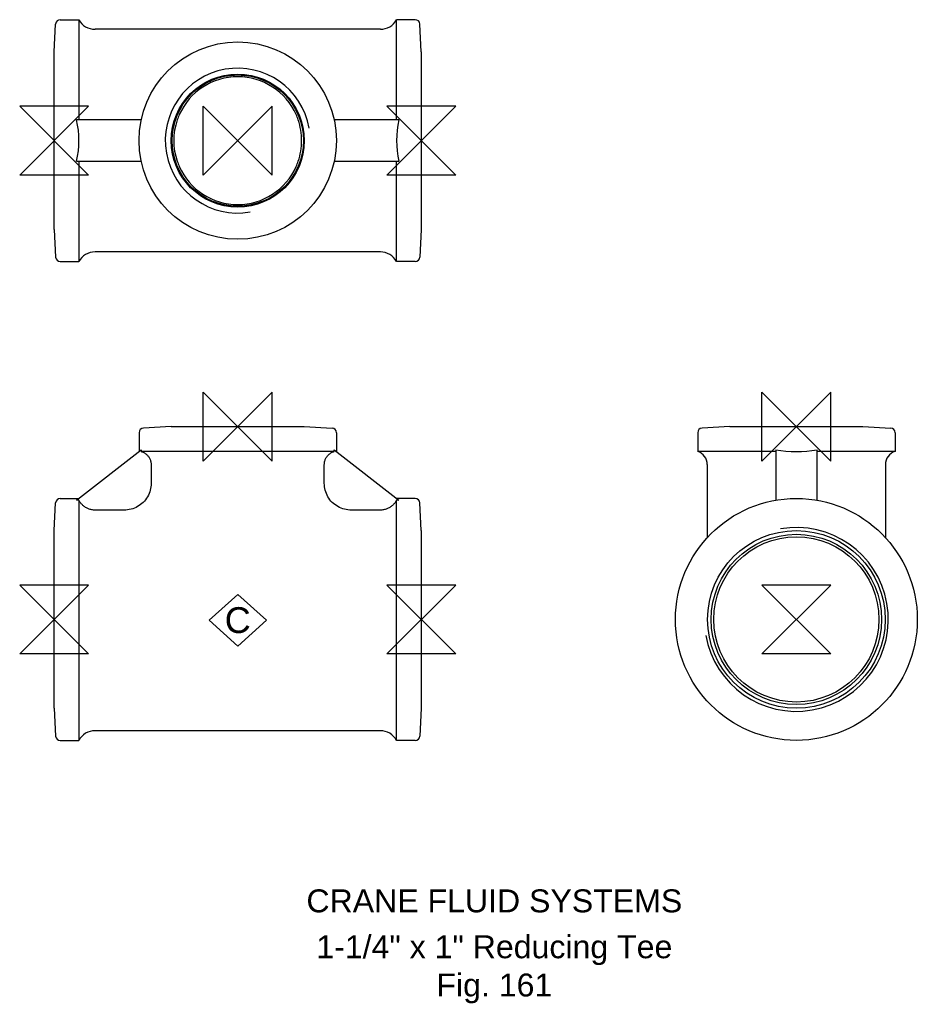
# Model space of a CAD drawing. Extents: x -8 to 188, y -84 to 131.
import ezdxf

# ---------------------------------------------------------------- set-up
doc = ezdxf.new("R2010")
doc.units = 0
doc.header["$MEASUREMENT"] = 0
doc.layers.get('0').update_dxf_attribs({"linetype": 'CONTINUOUS'})
for name, color, linetype in [('DETAIL', 2, 'CONTINUOUS'), ('ORIGIN', 6, 'CONTINUOUS'), ('SYMBOL', 3, 'CONTINUOUS')]:
    doc.layers.add(name, color=color, linetype=linetype)
doc.layers.add('TEXT', color=7, linetype='CONTINUOUS', lineweight=13)
doc.styles.add('fastrack', font='ARIAL.TTF')

# ---------------------------------------------------------------- blocks, each defined once
blk = doc.blocks.new('C Symbol')
at = {"layer": 'SYMBOL'}
for p, q in [((-10, 0), (0, 9)), ((0, 9), (10, 0)), ((0, -9), (-10, 0)), ((10, 0), (0, -9))]:
    blk.add_line(p, q, dxfattribs=at)
at = {"layer": 'SYMBOL', "insert": (0, 0), "char_height": 9, "attachment_point": 5, "style": 'fastrack'}
blk.add_mtext('C', dxfattribs=at)
blk = doc.blocks.new('ZPO')
at = {"layer": 'ORIGIN'}
for p, q in [((-20, 20), (20, -20)), ((20, 20), (-20, -20)), ((-20, -20), (-20, 20)), ((20, -20), (20, 20))]:
    blk.add_line(p, q, dxfattribs=at)

msp = doc.modelspace()

# ---------------------------------------------------------------- linework, layer by layer
at = {"layer": 'DETAIL'}
for p, q in [((0, 123.67), (0.32, 129.72)), ((1.32, 130.67), (5.4, 130.67)), ((5.4, 130.67), (5.4, 108.82)), ((74.6, 108.82), (74.6, 130.67)), ((78.68, 130.67), (74.6, 130.67)), ((80, 123.67), (79.68, 129.72)), ((71.08, 128.57), (8.92, 128.57)), ((0, 84.97), (0, 123.67)), ((80, 123.67), (80, 84.97)), ((18.98, 108.82), (4.91, 108.82)), ((75.09, 108.82), (61.02, 108.82)), ((4.91, 99.82), (18.98, 99.82)), ((5.4, 99.82), (5.4, 77.97)), ((61.02, 99.82), (75.09, 99.82)), ((74.6, 77.97), (74.6, 99.82)), ((0, 84.97), (0.32, 78.92)), ((80, 84.97), (79.68, 78.92)), ((71.08, 80.07), (8.92, 80.07)), ((1.32, 77.97), (5.4, 77.97)), ((78.68, 77.97), (74.6, 77.97)), ((25.5, 42), (19.45, 41.68)), ((25.5, 42), (54.5, 42)), ((54.5, 42), (60.55, 41.68)), ((147.21, 42), (141.16, 41.68)), ((147.21, 42), (176.21, 42)), ((176.21, 42), (182.26, 41.68)), ((18.5, 40.68), (18.5, 36.6)), ((61.5, 40.68), (61.5, 36.6)), ((140.21, 40.68), (140.21, 36.6)), ((183.21, 40.68), (183.21, 36.6)), ((4.91, 25.96), (18.98, 36.97)), ((18.98, 36.97), (18.98, 36.6)), ((61.02, 36.6), (18.98, 36.6)), ((61.02, 36.97), (75.09, 25.96)), ((61.02, 36.6), (61.02, 36.97)), ((157.21, 36.6), (140.21, 36.6)), ((157.21, 36.97), (157.21, 25.96)), ((166.21, 25.96), (166.21, 36.97)), ((183.21, 36.6), (166.21, 36.6)), ((21.13, 33.74), (21.13, 29.67)), ((58.87, 29.67), (58.87, 33.74)), ((142.31, 33.74), (142.31, 17.83)), ((181.11, 33.74), (181.11, 17.83)), ((1.32, 26.35), (5.4, 26.35)), ((5.4, 25.96), (4.91, 25.96)), ((5.4, 25.96), (5.4, -26.35)), ((78.68, 26.35), (74.6, 26.35)), ((75.09, 25.96), (74.6, 25.96)), ((74.6, -26.35), (74.6, 25.96)), ((0, 19.35), (0.32, 25.4)), ((15.23, 23.83), (8.92, 23.83)), ((71.08, 23.83), (64.77, 23.83)), ((80, 19.35), (79.68, 25.4)), ((0, -19.35), (0, 19.35)), ((80, 19.35), (80, -19.35)), ((0, -19.35), (0.32, -25.4)), ((80, -19.35), (79.68, -25.4)), ((71.08, -24.25), (8.92, -24.25)), ((1.32, -26.35), (5.4, -26.35)), ((78.68, -26.35), (74.6, -26.35))]:
    msp.add_line(p, q, dxfattribs=at)
at = {"layer": 'DETAIL', "flags": 128}
for points in [[(18.98, 36.6), (19.13, 36.55), (19.27, 36.49), (19.41, 36.43), (19.55, 36.35), (19.69, 36.27), (19.83, 36.18), (19.96, 36.09), (20.09, 35.98), (20.2, 35.88), (20.31, 35.77), (20.42, 35.65), (20.52, 35.53), (20.61, 35.39), (20.7, 35.26), (20.78, 35.11), (20.86, 34.97), (20.92, 34.83), (20.97, 34.69), (21.02, 34.53), (21.06, 34.37), (21.09, 34.21), (21.11, 34.05), (21.12, 33.89), (21.13, 33.74)], [(58.87, 33.74), (58.88, 33.89), (58.89, 34.05), (58.91, 34.21), (58.94, 34.37), (58.98, 34.53), (59.03, 34.69), (59.08, 34.83), (59.14, 34.97), (59.22, 35.11), (59.3, 35.26), (59.39, 35.39), (59.48, 35.53), (59.58, 35.65), (59.69, 35.77), (59.8, 35.88), (59.91, 35.98), (60.04, 36.09), (60.17, 36.18), (60.31, 36.27), (60.45, 36.35), (60.59, 36.43), (60.73, 36.49), (60.87, 36.55), (61.02, 36.6)], [(21.13, 29.67), (21.12, 29.28), (21.08, 28.9), (21.02, 28.52), (20.93, 28.15), (20.82, 27.78), (20.69, 27.42), (20.53, 27.06), (20.35, 26.72), (20.15, 26.4), (19.92, 26.09), (19.68, 25.79), (19.41, 25.51), (19.13, 25.25), (18.83, 25.01), (18.51, 24.79), (18.18, 24.59), (17.84, 24.41), (17.49, 24.26), (17.12, 24.13), (16.75, 24.02), (16.38, 23.94), (16, 23.88), (15.61, 23.84), (15.23, 23.83)], [(64.77, 23.83), (64.39, 23.84), (64, 23.88), (63.62, 23.94), (63.25, 24.02), (62.88, 24.13), (62.51, 24.26), (62.16, 24.41), (61.82, 24.59), (61.49, 24.79), (61.17, 25.01), (60.87, 25.25), (60.59, 25.51), (60.32, 25.79), (60.08, 26.09), (59.85, 26.4), (59.65, 26.72), (59.47, 27.06), (59.31, 27.42), (59.18, 27.78), (59.07, 28.15), (58.98, 28.52), (58.92, 28.9), (58.88, 29.28), (58.87, 29.67)], [(8.92, 23.83), (8.75, 23.83), (8.57, 23.84), (8.39, 23.87), (8.21, 23.89), (8.03, 23.93), (7.85, 23.98), (7.67, 24.03), (7.51, 24.09), (7.35, 24.16), (7.19, 24.23), (7.03, 24.31), (6.87, 24.4), (6.72, 24.5), (6.57, 24.61), (6.42, 24.72), (6.28, 24.84), (6.16, 24.96), (6.04, 25.08), (5.92, 25.21), (5.8, 25.35), (5.69, 25.49), (5.59, 25.65), (5.49, 25.8), (5.4, 25.96)], [(74.6, 25.96), (74.51, 25.8), (74.41, 25.65), (74.31, 25.49), (74.2, 25.35), (74.08, 25.21), (73.96, 25.08), (73.84, 24.96), (73.72, 24.84), (73.58, 24.72), (73.43, 24.61), (73.28, 24.5), (73.13, 24.4), (72.97, 24.31), (72.81, 24.23), (72.65, 24.16), (72.49, 24.09), (72.33, 24.03), (72.15, 23.98), (71.97, 23.93), (71.79, 23.89), (71.61, 23.87), (71.43, 23.84), (71.25, 23.83), (71.08, 23.83)]]:
    msp.add_lwpolyline(points, dxfattribs=at)
at = {"layer": 'DETAIL'}
for centre, radius in [((40, 104.32), 21.5), ((40, 104.32), 14.5), ((40, 104.32), 14.3), ((161.71, 0), 26.35), ((161.71, 0), 19.35), ((161.71, 0), 18.55), ((161.71, 0), 18)]:
    msp.add_circle(centre, radius, dxfattribs=at)
for centre, radius, start, end in [((1.32, 129.67), 1, 90, 177), ((8.92, 132.57), 4, 208.3594, 270), ((71.08, 132.57), 4, 270, 331.6406), ((78.68, 129.67), 1, 3, 90), ((40, 104.32), 15.78, 10, 280), ((40, 104.32), 13.93, 23.9785, 156.0215), ((40, 104.32), 13.93, 156.0215, 161.1473), ((40, 104.32), 13.93, 18.8527, 23.9785), ((40, 104.32), 13.93, 161.1473, 198.8527), ((40, 104.32), 13.93, 0, 18.8527), ((40, 104.32), 13.93, 341.1473, 0), ((40, 104.32), 13.93, 198.8527, 203.9785), ((40, 104.32), 13.93, 336.0215, 341.1473), ((40, 104.32), 13.93, 203.9785, 336.0215), ((8.92, 76.07), 4, 90, 151.6406), ((71.08, 76.07), 4, 28.3594, 90), ((1.32, 78.97), 1, 183, 270), ((78.68, 78.97), 1, 270, 357), ((19.5, 40.68), 1, 93, 180), ((60.5, 40.68), 1, 0, 87), ((141.21, 40.68), 1, 93, 180), ((182.21, 40.68), 1, 0, 87), ((139.31, 33.74), 3, 0, 72.5424), ((184.11, 33.74), 3, 107.4576, 180), ((1.32, 25.35), 1, 90, 177), ((78.68, 25.35), 1, 3, 90), ((161.71, 0), 20.03, 190, 100), ((1.32, -25.35), 1, 183, 270), ((8.92, -28.25), 4, 90, 151.6406), ((71.08, -28.25), 4, 28.3594, 90), ((78.68, -25.35), 1, 270, 357)]:
    msp.add_arc(centre, radius, start, end, dxfattribs=at)
for centre, major_axis, start_param, end_param in [((-28.28, 104.32), (-33.68, 0), 2.969973, 3.313212), ((108.28, 104.32), (-33.68, 0), 6.111566, 6.454805), ((161.71, 53.42), (-21.5, 0), 1.359935, 1.781658)]:
    msp.add_ellipse(centre, major_axis=major_axis, ratio=0.782443, start_param=start_param, end_param=end_param, dxfattribs=at)

# ---------------------------------------------------------------- block references
at = {"xscale": 0.625, "yscale": 0.625, "zscale": 0.625}
msp.add_blockref('C Symbol', (40, -0.19), dxfattribs=at)
at = {"layer": 'ORIGIN', "xscale": 0.375, "yscale": 0.375, "zscale": 0.375, "rotation": 90}
for p in [(0, 104.32), (80, 104.32), (0, 0), (80, 0), (161.71, 0)]:
    msp.add_blockref('ZPO', p, dxfattribs=at)
at = {"layer": 'ORIGIN', "xscale": 0.375, "yscale": 0.375, "zscale": 0.375}
for p in [(40, 104.32), (40, 42), (161.71, 42)]:
    msp.add_blockref('ZPO', p, dxfattribs=at)

# ---------------------------------------------------------------- texts
at = {"layer": 'TEXT', "char_height": 5, "attachment_point": 2, "style": 'fastrack'}
for s, insert in [('CRANE FLUID SYSTEMS', (95.91, -58.82)), ('\\A1;1-1/4" x 1" Reducing Tee\\PFig. 161', (95.91, -68.82))]:
    msp.add_mtext(s, dxfattribs=dict(at, insert=insert))

doc.saveas('drawing.dxf')
